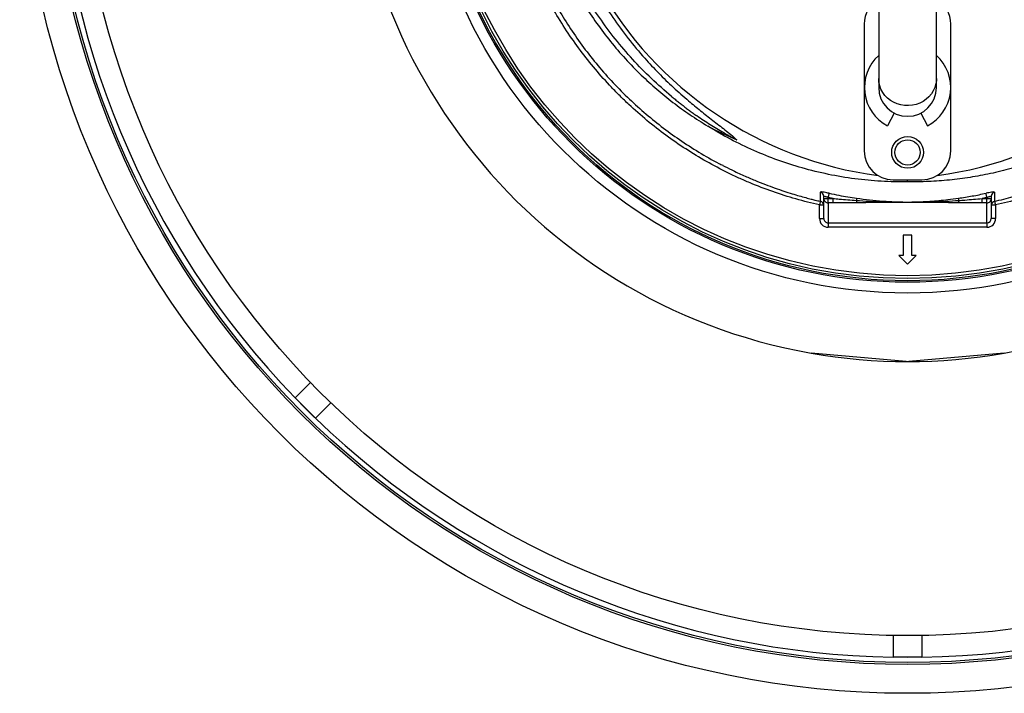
# Model space of a CAD drawing. Header units: millimetres. Extents: x 1253 to 2483, y 1194 to 2424.
# Tile 1 of 8: x 1253 to 1935, y 1194 to 1661. Entities that reach past the tile are written whole.
import ezdxf

# ---------------------------------------------------------------- set-up
doc = ezdxf.new("R2010")
doc.units = ezdxf.units.MM

msp = doc.modelspace()

# ---------------------------------------------------------------- linework, layer by layer
at = {"color": 7, "linetype": 'Continuous', "lineweight": 25}
for p, q in [((1847.95, 1696.15), (1847.95, 1619.92)), ((1887.95, 1619.92), (1887.95, 1696.15)), ((1837.95, 1657.75), (1837.95, 1569.75)), ((1897.95, 1569.75), (1897.95, 1657.75)), ((1847.95, 1619.92), (1847.95, 1613.75)), ((1887.95, 1613.75), (1887.95, 1619.92)), ((1858.71, 1596.01), (1854.14, 1587.23)), ((1877.18, 1596.01), (1881.75, 1587.23)), ((1857.95, 1549.75), (1877.95, 1549.75)), ((1867.95, 1548.29), (1867.95, 1549.75)), ((1807.61, 1534.93), (1807.62, 1534.89)), ((1809.95, 1536.78), (1809.95, 1538.27)), ((1809.95, 1536.78), (1812.95, 1536.78)), ((1809.95, 1522.87), (1809.95, 1536.78)), ((1816.37, 1536.78), (1812.95, 1537.5)), ((1812.95, 1537.5), (1812.95, 1536.78)), ((1812.95, 1533.79), (1812.95, 1536.78)), ((1812.95, 1536.78), (1816.37, 1536.78)), ((1816.37, 1533.79), (1816.37, 1536.78)), ((1922.95, 1537.5), (1919.53, 1536.78)), ((1919.53, 1533.79), (1919.53, 1536.78)), ((1919.53, 1536.78), (1922.95, 1536.78)), ((1922.95, 1536.78), (1922.95, 1537.5)), ((1922.95, 1533.79), (1922.95, 1536.78)), ((1922.95, 1536.78), (1925.95, 1536.78)), ((1925.95, 1538.27), (1925.95, 1536.78)), ((1925.95, 1536.78), (1925.95, 1522.87)), ((1928.04, 1535.18), (1928.3, 1535.25)), ((1928.28, 1534.86), (1928.28, 1534.86)), ((1806.95, 1522.87), (1806.95, 1532.32)), ((1816.37, 1533.79), (1812.95, 1533.79)), ((1812.95, 1533.79), (1812.95, 1519.83)), ((1922.95, 1533.79), (1919.53, 1533.79)), ((1922.95, 1519.83), (1922.95, 1533.79)), ((1928.95, 1532.32), (1928.95, 1522.87)), ((1806.95, 1522.87), (1809.95, 1522.87)), ((1928.95, 1522.87), (1925.95, 1522.87)), ((1812.95, 1519.83), (1922.95, 1519.83)), ((1812.95, 1519.83), (1812.95, 1516.84)), ((1922.95, 1516.84), (1812.95, 1516.84)), ((1922.95, 1519.83), (1922.95, 1516.84)), ((1864.93, 1511.27), (1864.93, 1497.27)), ((1870.96, 1511.27), (1864.93, 1511.27)), ((1870.96, 1497.27), (1870.96, 1511.27)), ((1861.9, 1497.27), (1867.95, 1491.23)), ((1864.93, 1497.27), (1861.9, 1497.27)), ((1867.95, 1491.23), (1873.99, 1497.27)), ((1873.99, 1497.27), (1870.96, 1497.27)), ((1867.07, 1423.83), (1801.09, 1429.6)), ((1934.8, 1429.6), (1868.82, 1423.83)), ((1454.35, 1409.3), (1443.68, 1398.63)), ((1457.82, 1384.49), (1443.68, 1398.63)), ((1468.49, 1395.15), (1457.82, 1384.49)), ((1857.95, 1233.84), (1857.95, 1218.75)), ((1877.95, 1233.84), (1877.95, 1218.75)), ((1877.95, 1218.75), (1857.95, 1218.75)), ((1867.95, 1218.68), (1858.74, 1218.75)), ((1877.15, 1218.75), (1867.95, 1218.68))]:
    msp.add_line(p, q, dxfattribs=at)
at = {"color": 1, "linetype": 'Continuous', "lineweight": 25}
for p, q in [((1806.95, 1532.32), (1809.92, 1532.32)), ((1925.97, 1532.32), (1928.95, 1532.32))]:
    msp.add_line(p, q, dxfattribs=at)
at = {"color": 1, "linetype": 'Continuous', "lineweight": 25, "flags": 128}
for points in [[(1887.95, 1619.92), (1887.9, 1618.66), (1887.55, 1616.18), (1886.84, 1613.76), (1885.8, 1611.45), (1884.44, 1609.29), (1882.78, 1607.33), (1880.86, 1605.58), (1878.71, 1604.1), (1876.37, 1602.89), (1873.87, 1601.99), (1871.27, 1601.41), (1868.61, 1601.16), (1865.94, 1601.24), (1863.31, 1601.66), (1860.76, 1602.4), (1858.33, 1603.46), (1856.08, 1604.81), (1854.04, 1606.43), (1852.25, 1608.29), (1850.74, 1610.35), (1849.53, 1612.59), (1848.66, 1614.96), (1848.12, 1617.41), (1847.95, 1619.92)], [(1807.52, 1534.9), (1807.49, 1534.78), (1807.41, 1534.42), (1807.31, 1533.97), (1807.2, 1533.46), (1807.08, 1532.9), (1806.95, 1532.32)], [(1928.95, 1532.32), (1928.82, 1532.9), (1928.69, 1533.46), (1928.58, 1533.97), (1928.48, 1534.42), (1928.4, 1534.78), (1928.37, 1534.94)]]:
    msp.add_lwpolyline(points, dxfattribs=at)
at = {"color": 7, "linetype": 'Continuous', "lineweight": 25, "flags": 128}
for points in [[(1813.59, 1540.42), (1813.56, 1540.31), (1813.52, 1540.11), (1813.46, 1539.83), (1813.38, 1539.47), (1813.28, 1539.03), (1813.18, 1538.55), (1813.06, 1538.04), (1812.95, 1537.5)], [(1832.7, 1536.98), (1832.7, 1536.92), (1832.68, 1536.82), (1832.66, 1536.68), (1832.64, 1536.49), (1832.61, 1536.28), (1832.57, 1536.02), (1832.53, 1535.74), (1832.49, 1535.43)], [(1903.19, 1536.98), (1903.2, 1536.92), (1903.21, 1536.82), (1903.23, 1536.68), (1903.26, 1536.49), (1903.29, 1536.28), (1903.32, 1536.02), (1903.36, 1535.74), (1903.41, 1535.43)], [(1922.95, 1537.5), (1922.83, 1538.04), (1922.72, 1538.55), (1922.61, 1539.03), (1922.52, 1539.47), (1922.44, 1539.83), (1922.37, 1540.11), (1922.33, 1540.31), (1922.31, 1540.42)], [(1457.26, 1385.05), (1450.7, 1391.51), (1444.24, 1398.07)]]:
    msp.add_lwpolyline(points, dxfattribs=at)
at = {"color": 7, "linetype": 'Continuous', "lineweight": 25}
for centre, radius in [((1867.95, 1808.75), 615), ((1867.95, 1808.75), 595), ((1867.95, 1808.75), 593.6), ((1867.95, 1808.75), 575), ((1867.95, 1808.75), 337.5), ((1867.95, 1808.75), 330), ((1867.95, 1808.75), 329), ((1867.95, 1808.75), 327.5), ((1867.95, 1808.75), 325.5), ((1867.95, 1568.75), 11), ((1867.95, 1568.75), 8.75)]:
    msp.add_circle(centre, radius, dxfattribs=at)
for centre, radius, start, end in [((1867.95, 1808.75), 385, 280, 260), ((1853.37, 1813.35), 263, 277.65134, 23.31342), ((1867.95, 1808.75), 590.07, 180.97104, 224.02896), ((1882.52, 1813.35), 263, 209.38318, 262.34866), ((1857.95, 1657.75), 20, 120, 180), ((1877.95, 1657.75), 20, 0, 60), ((1867.95, 1613.75), 29.9, 131.98281, 242.5), ((1867.95, 1613.75), 29.9, 297.5, 48.01719), ((1867.95, 1613.75), 20, 180, 0), ((1857.95, 1569.75), 20, 180, 270), ((1877.95, 1569.75), 20, 270, 0), ((1806.95, 1531.91), 3, 2.46114, 77.1727), ((1806.96, 1538.27), 2.99, 0.09941, 76.54012), ((1812.94, 1536.78), 2.99, 180.10925, 270.1093), ((1837.94, 1535.31), 5.45, 178.70505, 195.52825), ((1897.96, 1535.31), 5.45, 344.47175, 1.29495), ((1922.95, 1536.78), 2.99, 269.8907, 359.89075), ((1928.93, 1538.27), 2.99, 103.45988, 179.90059), ((1928.95, 1531.91), 3, 102.60299, 177.53878), ((1867.95, 1808.75), 385, 260, 280), ((1867.95, 1433.79), 10, 265, 275), ((1867.95, 1808.75), 590.07, 225.97104, 269.02896), ((1867.95, 1808.75), 590.07, 270.97104, 314.02896)]:
    msp.add_arc(centre, radius, start, end, dxfattribs=at)
for centre, major_axis, ratio, start_param, end_param in [((1882.52, 1909.74), (0, 359.73), 0.963433, 2.684346, 2.747955), ((1812.95, 1522.87), (0, -6.02), 0.996195, 4.712389, 6.283185), ((1812.95, 1522.87), (0, 3.03), 0.988685, 1.570796, 3.141593), ((1922.95, 1522.87), (0, 3.03), 0.988685, 3.141593, 4.712389), ((1922.95, 1522.87), (0, 6.02), 0.996195, 3.141593, 4.712389)]:
    msp.add_ellipse(centre, major_axis=major_axis, ratio=ratio, start_param=start_param, end_param=end_param, dxfattribs=at)
for points, knots in [([(1806.95, 1532.32), (1795.93, 1534.76), (1785.14, 1537.84), (1769.26, 1543.41), (1764.02, 1545.42), (1756.24, 1548.68), (1753.66, 1549.81), (1748.53, 1552.14), (1745.99, 1553.35), (1733.38, 1559.54), (1723.68, 1565.05), (1705.02, 1577.15), (1696.05, 1583.74), (1683.17, 1594.44), (1678.96, 1598.14), (1672.8, 1603.91), (1670.77, 1605.87), (1666.78, 1609.83), (1664.82, 1611.84), (1655.18, 1622.01), (1648.01, 1630.53), (1634.71, 1648.36), (1628.59, 1657.66), (1621.61, 1669.78), (1620.25, 1672.23), (1617.59, 1677.17), (1616.29, 1679.67), (1612.51, 1687.24), (1610.16, 1692.33), (1603.56, 1707.75), (1599.8, 1718.23), (1593.53, 1739.56), (1591.01, 1750.42), (1588.67, 1764.24), (1588.25, 1767.02), (1587.66, 1771.2), (1587.48, 1772.6), (1587.13, 1775.39), (1586.97, 1776.79), (1586.21, 1783.79), (1585.77, 1789.39), (1584.95, 1806.2), (1585.07, 1817.42), (1586.06, 1831.47), (1586.31, 1834.28), (1586.87, 1839.88), (1587.19, 1842.66), (1588.28, 1850.99), (1589.17, 1856.51), (1592.32, 1872.93), (1595.06, 1883.72), (1600.12, 1899.67), (1601.97, 1904.94), (1604.99, 1912.8), (1606.03, 1915.41), (1608.21, 1920.6), (1609.34, 1923.19), (1615.16, 1936.01), (1620.42, 1945.95), (1626.27, 1955.59)], [0, 0, 0, 0, 0.0625, 0.0625, 0.09375, 0.09375, 0.109375, 0.109375, 0.125, 0.125, 0.1875, 0.1875, 0.25, 0.25, 0.28125, 0.28125, 0.296875, 0.296875, 0.3125, 0.3125, 0.375, 0.375, 0.4375, 0.4375, 0.453125, 0.453125, 0.46875, 0.46875, 0.5, 0.5, 0.5625, 0.5625, 0.625, 0.625, 0.640625, 0.640625, 0.648437, 0.648437, 0.65625, 0.65625, 0.6875, 0.6875, 0.75, 0.75, 0.765625, 0.765625, 0.78125, 0.78125, 0.8125, 0.8125, 0.875, 0.875, 0.90625, 0.90625, 0.921875, 0.921875, 0.9375, 0.9375, 1, 1, 1, 1]), ([(1628.83, 1954.04), (1627.14, 1951.19), (1623.76, 1945.49), (1619.06, 1936.7), (1614.66, 1927.75), (1609.9, 1917.14), (1605.02, 1904.8), (1600.28, 1890.67), (1596.26, 1876.17), (1593.01, 1861.36), (1590.54, 1846.25), (1588.93, 1831.3), (1588.14, 1816.55), (1588.11, 1801.99), (1588.84, 1787.4), (1590.37, 1772.52), (1592.75, 1757.46), (1596.02, 1742.27), (1600.16, 1727.13), (1605.2, 1712.11), (1611.14, 1697.27), (1617.85, 1682.92), (1625.29, 1669.1), (1633.4, 1655.85), (1642.32, 1642.94), (1652.05, 1630.43), (1662.56, 1618.39), (1673.65, 1607.07), (1685.24, 1596.49), (1697.28, 1586.67), (1709.97, 1577.43), (1723.31, 1568.9), (1733.37, 1563.01), (1739.05, 1560.23), (1739.94, 1559.8)], [0, 0, 0, 0, 0.021642, 0.043284, 0.065035, 0.086787, 0.11921, 0.151655, 0.184077, 0.217365, 0.250679, 0.283967, 0.31553, 0.347092, 0.379001, 0.410909, 0.444709, 0.478535, 0.512336, 0.547119, 0.58193, 0.616713, 0.650512, 0.684338, 0.718137, 0.752918, 0.787726, 0.822507, 0.856312, 0.890142, 0.923947, 0.958735, 0.993552, 1, 1, 1, 1]), ([(2109.62, 1955.59), (2115.47, 1945.95), (2120.72, 1936.02), (2127.7, 1920.68), (2129.87, 1915.49), (2132.9, 1907.6), (2133.88, 1904.95), (2135.73, 1899.65), (2136.62, 1896.99), (2140.86, 1883.66), (2143.59, 1872.87), (2147.77, 1851.03), (2149.22, 1839.98), (2150.21, 1826.01), (2150.37, 1823.21), (2150.6, 1817.59), (2150.68, 1814.77), (2150.77, 1806.33), (2150.67, 1800.73), (2149.86, 1783.99), (2148.67, 1772.93), (2145, 1751), (2142.51, 1740.12), (2138.57, 1726.65), (2137.74, 1723.96), (2136, 1718.6), (2135.09, 1715.94), (2132.25, 1708.01), (2130.21, 1702.81), (2123.65, 1687.42), (2118.69, 1677.47), (2107.62, 1658.16), (2101.5, 1648.82), (2093.1, 1637.52), (2091.38, 1635.28), (2087.89, 1630.87), (2086.12, 1628.69), (2080.7, 1622.24), (2076.96, 1618.05), (2069.25, 1609.91), (2065.27, 1605.95), (2059.12, 1600.19), (2057.04, 1598.29), (2052.81, 1594.57), (2050.67, 1592.73), (2039.86, 1583.75), (2030.86, 1577.14), (2012.19, 1565.04), (2002.52, 1559.55), (1987.49, 1552.16), (1982.4, 1549.84), (1974.63, 1546.58), (1972.01, 1545.52), (1966.75, 1543.5), (1961.46, 1541.55), (1956.12, 1539.76), (1950.75, 1538.06), (1948.05, 1537.24), (1939.92, 1534.92), (1934.45, 1533.54), (1928.95, 1532.32)], [0, 0, 0, 0, 0.0625, 0.0625, 0.09375, 0.09375, 0.109375, 0.109375, 0.125, 0.125, 0.1875, 0.1875, 0.25, 0.25, 0.265625, 0.265625, 0.28125, 0.28125, 0.3125, 0.3125, 0.375, 0.375, 0.4375, 0.4375, 0.453125, 0.453125, 0.46875, 0.46875, 0.5, 0.5, 0.5625, 0.5625, 0.625, 0.625, 0.640625, 0.640625, 0.65625, 0.65625, 0.6875, 0.6875, 0.71875, 0.71875, 0.734375, 0.734375, 0.75, 0.75, 0.8125, 0.8125, 0.875, 0.875, 0.90625, 0.90625, 0.921875, 0.921875, 0.9375, 0.953125, 0.953125, 0.96875, 0.96875, 1, 1, 1, 1]), ([(1639.86, 1678.01), (1641.15, 1675.78), (1645.07, 1668.99), (1652.5, 1658.17), (1662.04, 1645.57), (1672.36, 1633.59), (1683.08, 1622.57), (1694.12, 1612.49), (1705.4, 1603.31), (1717.16, 1594.71), (1725.4, 1589.55), (1729.52, 1586.97)], [0, 0, 0, 0, 0.060559, 0.183547, 0.306514, 0.429249, 0.551564, 0.663586, 0.775786, 0.887983, 1, 1, 1, 1]), ([(1704.47, 1607.53), (1699.77, 1611.61), (1690.38, 1619.76), (1677.43, 1633.13), (1665.34, 1647.23), (1654.41, 1662.16), (1647.13, 1673.03), (1643.86, 1679.07), (1643.51, 1679.72)], [0, 0, 0, 0, 0.195359, 0.390709, 0.586066, 0.781417, 0.976775, 1, 1, 1, 1]), ([(1651.06, 1683.24), (1652.09, 1681.31), (1655.96, 1674.1), (1663.73, 1662.21), (1674.27, 1647.65), (1684.98, 1634.84), (1695.52, 1623.6), (1705.67, 1613.75), (1715.39, 1605.11), (1724.54, 1597.57), (1732.98, 1590.94), (1740.06, 1585.49), (1745.68, 1581.08), (1748.29, 1578.71), (1749.6, 1577.52)], [0, 0, 0, 0, 0.044896, 0.168274, 0.291529, 0.41438, 0.511255, 0.608188, 0.705076, 0.778604, 0.852133, 0.925835, 0.962948, 1, 1, 1, 1]), ([(1704.47, 1607.53), (1704.87, 1607.2), (1705.67, 1606.53), (1706.89, 1605.54), (1708.11, 1604.55), (1709.33, 1603.57), (1710.57, 1602.6), (1711.81, 1601.64), (1713.05, 1600.68), (1714.3, 1599.73), (1715.56, 1598.79), (1716.83, 1597.86), (1718.1, 1596.94), (1719.37, 1596.02), (1720.66, 1595.11), (1723.02, 1593.46), (1726.49, 1591.1), (1731.12, 1588.11), (1735.81, 1585.21), (1739.72, 1582.92), (1742.81, 1581.17), (1745.06, 1579.93), (1747.32, 1578.71), (1748.84, 1577.92), (1749.6, 1577.52)], [0, 0, 0, 0, 0.028995, 0.057982, 0.086964, 0.115941, 0.144914, 0.173885, 0.202854, 0.231823, 0.260794, 0.289766, 0.318742, 0.347723, 0.37671, 0.405703, 0.507148, 0.608546, 0.709945, 0.811398, 0.858568, 0.905721, 0.952864, 1, 1, 1, 1]), ([(1867.95, 1548.29), (1861.85, 1548.34), (1849.67, 1548.44), (1831.33, 1550.24), (1813.04, 1553.3), (1795.18, 1557.67), (1777.97, 1563.2), (1761.36, 1569.88), (1745.1, 1577.68), (1734.72, 1583.87), (1729.52, 1586.97)], [0, 0, 0, 0, 0.12552, 0.25104, 0.379214, 0.507389, 0.629316, 0.751243, 0.875621, 1, 1, 1, 1]), ([(2006.37, 1586.97), (2006.2, 1586.85), (2001.96, 1584.22), (1993.52, 1579.31), (1980.75, 1572.8), (1967.51, 1566.96), (1953.82, 1561.83), (1939.73, 1557.47), (1925.53, 1553.95), (1911.27, 1551.28), (1896.96, 1549.44), (1882.5, 1548.34), (1872.8, 1548.31), (1867.95, 1548.29)], [0, 0, 0, 0, 0.004301, 0.102556, 0.200887, 0.299141, 0.400327, 0.501599, 0.602786, 0.701453, 0.80012, 0.90006, 1, 1, 1, 1]), ([(1739.92, 1559.77), (1741.98, 1558.71), (1746.71, 1556.27), (1754.13, 1552.82), (1761.9, 1549.45), (1769.17, 1546.55), (1775.89, 1544.06), (1782.06, 1541.95), (1787.68, 1540.16), (1792.72, 1538.66), (1797.15, 1537.43), (1800.75, 1536.49), (1803.55, 1535.79), (1805.65, 1535.29), (1806.92, 1534.99), (1807.52, 1534.85), (1807.59, 1534.84)], [0, 0, 0, 0, 0.1025994, 0.2361604, 0.3584403, 0.4695804, 0.5697548, 0.6591738, 0.7381045, 0.806905, 0.8658688, 0.9143522, 0.9500731, 0.9766087, 0.996995, 1, 1, 1, 1]), ([(1928.28, 1534.88), (1928.72, 1534.97), (1933.61, 1535.99), (1942.95, 1538.56), (1956.47, 1542.73), (1970.3, 1547.88), (1983.14, 1553.32), (1991.13, 1557.37), (1994.58, 1559.12)], [0, 0, 0, 0, 0.018753, 0.206915, 0.405247, 0.613949, 0.833182, 1, 1, 1, 1]), ([(1813.59, 1540.42), (1813.07, 1540.53), (1811.91, 1540.77), (1810.23, 1541.08), (1808.8, 1541.27), (1807.84, 1541.33), (1807.72, 1541.23), (1807.65, 1541.17)], [0, 0, 0, 0, 0.168182, 0.377579, 0.584248, 0.791945, 1, 1, 1, 1]), ([(1809.95, 1538.27), (1809.98, 1538.32), (1810.04, 1538.43), (1810.53, 1538.37), (1811.26, 1538.17), (1812.11, 1537.86), (1812.69, 1537.61), (1812.95, 1537.5)], [0, 0, 0, 0, 0.203597, 0.406328, 0.611529, 0.824963, 1, 1, 1, 1]), ([(1813.59, 1540.42), (1815.87, 1539.93), (1822.21, 1538.59), (1828.61, 1537.61), (1832.7, 1536.98)], [0, 0, 0, 0, 0.361067, 1, 1, 1, 1]), ([(1816.37, 1536.78), (1817.78, 1536.64), (1823.15, 1536.11), (1828.53, 1535.72), (1832.49, 1535.43)], [0, 0, 0, 0, 0.264216, 1, 1, 1, 1]), ([(1832.49, 1535.43), (1835.44, 1535.23), (1838.39, 1535.05), (1844.3, 1534.74), (1847.25, 1534.61), (1853.16, 1534.39), (1856.12, 1534.31), (1862.03, 1534.2), (1864.99, 1534.17), (1870.91, 1534.17), (1873.86, 1534.2), (1879.78, 1534.31), (1882.73, 1534.39), (1888.64, 1534.61), (1891.6, 1534.74), (1897.5, 1535.05), (1900.45, 1535.23), (1903.41, 1535.43)], [0, 0, 0, 0, 0.125, 0.125, 0.25, 0.25, 0.375, 0.375, 0.5, 0.5, 0.625, 0.625, 0.75, 0.75, 0.875, 0.875, 1, 1, 1, 1]), ([(1832.7, 1536.98), (1835.69, 1536.59), (1841.67, 1535.8), (1851.03, 1534.95), (1860.77, 1534.39), (1871.74, 1534.27), (1883.46, 1534.8), (1894.2, 1535.79), (1900.77, 1536.66), (1903.19, 1536.98)], [0, 0, 0, 0, 0.127696, 0.255421, 0.39886, 0.542133, 0.719376, 0.896664, 1, 1, 1, 1]), ([(1903.19, 1536.98), (1906.39, 1537.46), (1912.79, 1538.43), (1919.14, 1539.75), (1922.31, 1540.42)], [0, 0, 0, 0, 0.499638, 1, 1, 1, 1]), ([(1903.41, 1535.43), (1904.84, 1535.53), (1910.21, 1535.9), (1915.58, 1536.41), (1919.53, 1536.78)], [0, 0, 0, 0, 0.265989, 1, 1, 1, 1]), ([(1928.24, 1541.17), (1928.21, 1541.21), (1928.14, 1541.3), (1927.45, 1541.31), (1926.11, 1541.15), (1924.32, 1540.84), (1922.98, 1540.56), (1922.31, 1540.42)], [0, 0, 0, 0, 0.13951, 0.349184, 0.563813, 0.782195, 1, 1, 1, 1]), ([(1922.95, 1537.5), (1923.28, 1537.64), (1923.95, 1537.93), (1924.86, 1538.24), (1925.54, 1538.4), (1925.9, 1538.4), (1925.93, 1538.31), (1925.95, 1538.27)], [0, 0, 0, 0, 0.226142, 0.44718, 0.658822, 0.863143, 1, 1, 1, 1]), ([(1832.68, 1533.85), (1832.12, 1533.85), (1830.99, 1533.84), (1829.32, 1533.83), (1827.69, 1533.82), (1826.1, 1533.81), (1824.34, 1533.8), (1822.42, 1533.8), (1820.35, 1533.79), (1818.34, 1533.79), (1817.02, 1533.79), (1816.37, 1533.79)], [0, 0, 0, 0, 0.104816, 0.207215, 0.307202, 0.40478, 0.499954, 0.630563, 0.75743, 0.88057, 1, 1, 1, 1]), ([(1903.21, 1533.85), (1902.68, 1533.85), (1901.58, 1533.86), (1899.9, 1533.87), (1898.14, 1533.88), (1896.3, 1533.89), (1893.61, 1533.91), (1890.03, 1533.92), (1884.15, 1533.95), (1878.23, 1533.97), (1872.35, 1533.98), (1867.94, 1533.99), (1863.52, 1533.98), (1857.64, 1533.97), (1851.73, 1533.95), (1845.86, 1533.92), (1841.87, 1533.9), (1838.4, 1533.89), (1835.47, 1533.87), (1833.59, 1533.86), (1832.68, 1533.85)], [0, 0, 0, 0, 0.022719, 0.046582, 0.071589, 0.09774, 0.125036, 0.186114, 0.250071, 0.375092, 0.437604, 0.500132, 0.562638, 0.62512, 0.750066, 0.813982, 0.875017, 0.919854, 0.961514, 1, 1, 1, 1]), ([(1919.53, 1533.79), (1919.16, 1533.79), (1918.41, 1533.79), (1917.29, 1533.79), (1916.14, 1533.79), (1914.97, 1533.79), (1913.79, 1533.8), (1912.58, 1533.8), (1910.9, 1533.81), (1908.71, 1533.82), (1906, 1533.83), (1904.15, 1533.84), (1903.21, 1533.85)], [0, 0, 0, 0, 0.067781, 0.136771, 0.206972, 0.278388, 0.351022, 0.424878, 0.499957, 0.659943, 0.826617, 1, 1, 1, 1])]:
    msp.add_open_spline(points, degree=3, knots=knots, dxfattribs=at)
at = {"color": 1, "linetype": 'Continuous', "lineweight": 25}
for points, knots in [([(1807.62, 1534.89), (1807.62, 1534.88), (1807.63, 1534.72), (1807.64, 1535.51), (1807.65, 1537.03), (1807.65, 1538.92), (1807.65, 1540.42), (1807.65, 1541.17)], [0, 0, 0, 0, 0.028258, 0.353762, 0.609642, 0.804786, 1, 1, 1, 1]), ([(1928.24, 1541.17), (1928.24, 1539.97), (1928.24, 1537.57), (1928.25, 1535.68), (1928.27, 1534.84), (1928.28, 1534.86), (1928.28, 1534.86)], [0, 0, 0, 0, 0.296291, 0.592872, 0.830986, 1, 1, 1, 1])]:
    msp.add_open_spline(points, degree=3, knots=knots, dxfattribs=at)

doc.saveas('drawing.dxf')
